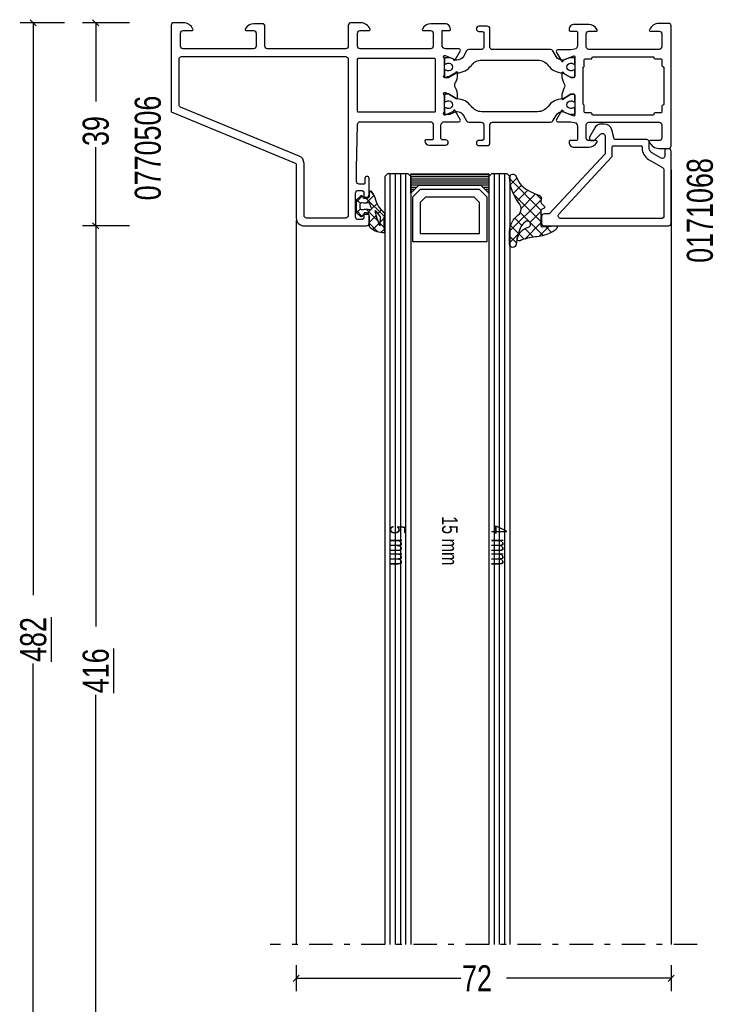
# Model space of a CAD drawing. Header units: millimetres. Extents: x 0 to 10560344, y -63228 to 177747.
# Tile 38 of 125: x 106126 to 106259, y -40984 to -40795. Entities that reach past the tile are written whole.
import ezdxf

# ---------------------------------------------------------------- set-up
doc = ezdxf.new("R2010")
doc.units = ezdxf.units.MM
doc.linetypes.add('OGLT0', pattern=[10, 4.5, -2.2, 1.1, -2.2])
doc.styles.add('ORGADATA', font='txt', dxfattribs={"oblique": 1})

msp = doc.modelspace()

# ---------------------------------------------------------------- linework, layer by layer
at = {"color": 3, "linetype": 'Continuous'}
for p, q in [((106134.53, -40795.97), (106126.03, -40795.97)), ((106129.12, -40796.56), (106127.94, -40795.38)), ((106128.53, -40795.97), (106128.53, -40905.9)), ((106147.03, -40795.97), (106138.03, -40795.97)), ((106141.12, -40796.56), (106139.94, -40795.38)), ((106140.53, -40795.97), (106140.53, -40811.09)), ((106140.53, -40834.97), (106140.53, -40819.85)), ((106147.03, -40834.97), (106138.03, -40834.97)), ((106147.03, -40834.97), (106138.03, -40834.97)), ((106141.12, -40835.56), (106139.94, -40834.38)), ((106141.12, -40835.56), (106139.94, -40834.38)), ((106140.53, -40834.97), (106140.53, -40911.9)), ((106128.53, -41028.97), (106128.53, -40919.04)), ((106140.53, -41001.97), (106140.53, -40925.04)), ((106179.03, -40976.97), (106179.03, -40981.97)), ((106251.03, -40976.97), (106251.03, -40981.97)), ((106178.44, -40980.06), (106179.62, -40978.88)), ((106250.44, -40980.06), (106251.62, -40978.88)), ((106179.03, -40979.47), (106210.65, -40979.47)), ((106251.03, -40979.47), (106219.41, -40979.47))]:
    msp.add_line(p, q, dxfattribs=at)
at = {"color": 0, "linetype": 'Continuous'}
for p, q in [((106251.03, -40824.2), (106251.03, -40972.97)), ((106179.03, -40833.97), (106179.03, -40972.97))]:
    msp.add_line(p, q, dxfattribs=at)
at = {"color": 4, "linetype": 'Continuous'}
for p, q in [((106196.53, -40824.97), (106196.03, -40825.47)), ((106196.03, -40825.47), (106196.03, -40972.97)), ((106200.53, -40824.97), (106196.53, -40824.97)), ((106197.03, -40824.97), (106197.03, -40972.97)), ((106198.03, -40824.97), (106198.03, -40972.97)), ((106199.03, -40824.97), (106199.03, -40972.97)), ((106200.03, -40824.97), (106200.03, -40972.97)), ((106201.03, -40825.47), (106200.53, -40824.97)), ((106201.03, -40825.47), (106201.03, -40972.97)), ((106216.53, -40824.97), (106216.03, -40825.47)), ((106216.03, -40825.47), (106216.03, -40972.97)), ((106219.53, -40824.97), (106216.53, -40824.97)), ((106217.03, -40824.97), (106217.03, -40972.97)), ((106218.03, -40824.97), (106218.03, -40972.97)), ((106219.03, -40824.97), (106219.03, -40972.97)), ((106220.03, -40825.47), (106219.53, -40824.97)), ((106220.03, -40825.47), (106220.03, -40972.97))]:
    msp.add_line(p, q, dxfattribs=at)
at = {"color": 8, "linetype": 'Continuous'}
for p, q in [((106201.03, -40825.12), (106216.03, -40825.12)), ((106201.03, -40825.52), (106216.03, -40825.52)), ((106201.03, -40825.92), (106216.03, -40825.92)), ((106201.03, -40826.32), (106216.03, -40826.32)), ((106201.03, -40826.72), (106216.03, -40826.72)), ((106201.03, -40827.12), (106216.03, -40827.12)), ((106201.03, -40827.52), (106202.23, -40827.52)), ((106201.03, -40827.92), (106201.83, -40827.92)), ((106202.83, -40827.97), (106201.33, -40829.47)), ((106214.23, -40827.97), (106202.83, -40827.97)), ((106215.73, -40829.47), (106214.23, -40827.97)), ((106214.83, -40827.52), (106216.03, -40827.52)), ((106215.23, -40827.92), (106216.03, -40827.92)), ((106201.03, -40828.32), (106201.43, -40828.32)), ((106201.03, -40828.72), (106201.04, -40828.72)), ((106201.33, -40829.47), (106201.33, -40837.97)), ((106203.83, -40829.47), (106202.83, -40830.47)), ((106213.23, -40829.47), (106203.83, -40829.47)), ((106214.23, -40830.47), (106213.23, -40829.47)), ((106215.63, -40828.32), (106216.03, -40828.32)), ((106215.73, -40837.97), (106215.73, -40829.47)), ((106216.02, -40828.72), (106216.03, -40828.72)), ((106202.83, -40830.47), (106202.83, -40836.47)), ((106214.23, -40836.47), (106214.23, -40830.47)), ((106202.83, -40836.47), (106214.23, -40836.47)), ((106201.33, -40837.97), (106215.73, -40837.97))]:
    msp.add_line(p, q, dxfattribs=at)
at = {"color": 1, "linetype": 'Continuous'}
for p, q in [((106226.03, -40831.97), (106220.02, -40825.96)), ((106221.4, -40825.83), (106220.16, -40827.06)), ((106222.28, -40827.15), (106220.69, -40828.74)), ((106223.49, -40828.13), (106221.47, -40830.16)), ((106191.72, -40829.26), (106190.54, -40830.44)), ((106191.36, -40830.68), (106190.61, -40829.94)), ((106195.96, -40833.17), (106192.49, -40829.7)), ((106193.99, -40829.11), (106192.55, -40830.55)), ((106193.96, -40829.05), (106193.25, -40828.34)), ((106226.07, -40829.95), (106220, -40836.01)), ((106226, -40834.14), (106220.76, -40828.9)), ((106225, -40828.82), (106222.2, -40831.62)), ((106226.08, -40829.83), (106225.13, -40828.88)), ((106191.37, -40831.73), (106190.62, -40832.47)), ((106194.74, -40834.06), (106192.51, -40831.84)), ((106193.32, -40831.89), (106192.52, -40832.7)), ((106193.55, -40831.67), (106193.47, -40831.75)), ((106194.57, -40830.65), (106193.55, -40831.67)), ((106195.42, -40831.92), (106194.71, -40832.63)), ((106191.7, -40833.15), (106190.54, -40831.98)), ((106194.29, -40833.04), (106193.03, -40834.3)), ((106194.4, -40832.94), (106194.29, -40833.04)), ((106195.94, -40833.51), (106195.11, -40834.34)), ((106222.35, -40834.89), (106220.98, -40833.52)), ((106226.47, -40836.81), (106222.04, -40832.38)), ((106226, -40832.21), (106223.92, -40834.3)), ((106194.64, -40836.08), (106193.03, -40834.47)), ((106194.91, -40834.54), (106193.77, -40835.69)), ((106195.94, -40835.27), (106195.11, -40834.44)), ((106195.97, -40835.6), (106195.36, -40836.21)), ((106221.69, -40836.43), (106220.2, -40834.93)), ((106226, -40834.41), (106222.91, -40837.51)), ((106224.59, -40837.13), (106222.96, -40835.5)), ((106227.54, -40835.07), (106225.61, -40837)), ((106228.08, -40836.22), (106226.97, -40835.11)), ((106221.66, -40836.56), (106220, -40838.21)), ((106221.32, -40838.25), (106220, -40836.93)), ((106222.8, -40837.54), (106221.82, -40836.55))]:
    msp.add_line(p, q, dxfattribs=at)
at = {"color": 0, "linetype": 'OGLT0'}
msp.add_line((106256.03, -40972.97), (106174.03, -40972.97), dxfattribs=at)
at = {"color": 0, "linetype": 'Continuous'}
for points in [[(106190.63, -40823.97), (106190.82, -40815.46, -0.407721), (106191.32, -40814.97), (106204.83, -40814.97, -0.414214), (106205.33, -40815.47), (106205.33, -40818.27, -0.414214), (106205.13, -40818.47), (106203.93, -40818.47, 0.416093), (106203.73, -40818.68, 0.412337), (106204.53, -40819.47), (106207.73, -40819.47, 1), (106207.73, -40818.47), (106207.13, -40818.47, -0.414214), (106206.83, -40818.17), (106206.83, -40815.67, -0.414214), (106207.53, -40814.97), (106210.28, -40814.97, 0.577351), (106210.54, -40814.52), (106209.58, -40812.86, 0.936613), (106209.23, -40813.03), (106207.62, -40813.7, -0.388437), (106207.36, -40813.61, -0.367523), (106207.45, -40813.23, 0.236068), (106207.53, -40813.07), (106207.53, -40810.07, 0.236068), (106207.45, -40809.91, -1.15301), (106207.87, -40809.49, 0.236068), (106208.03, -40809.57), (106208.27, -40809.57), (106209.63, -40810.36, 0.999985), (106210.03, -40810.36), (106210.03, -40810.01, 0.13451), (106209.61, -40808.48, -0.273978), (106209.61, -40807.46, 0.13451), (106210.03, -40805.93), (106210.03, -40805.59, 1), (106209.63, -40805.59), (106208.27, -40806.37), (106208.03, -40806.37, 0.236068), (106207.87, -40806.45, -1.15301), (106207.45, -40806.03, 0.236068), (106207.53, -40805.87), (106207.53, -40802.87, 0.236068), (106207.45, -40802.71, -0.367496), (106207.36, -40802.33, -0.388463), (106207.62, -40802.24), (106209.23, -40802.91, 0.936594), (106209.58, -40803.08), (106210.54, -40801.42, 0.577351), (106210.28, -40800.97), (106207.73, -40800.97, -0.414214), (106207.03, -40800.27), (106207.03, -40797.67, -0.414214), (106207.23, -40797.47), (106208.43, -40797.47, 0.414214), (106208.63, -40797.27), (106208.63, -40797.17, 0.414214), (106207.63, -40796.17), (106204.87, -40796.17, 0.287008), (106203.25, -40797.18, 0.553992), (106203.43, -40797.47), (106204.83, -40797.47, -0.414214), (106205.33, -40797.97), (106205.33, -40800.47, -0.414214), (106204.83, -40800.97), (106191.33, -40800.97, -0.414214), (106190.83, -40800.47), (106190.83, -40797.97, -0.414214), (106191.33, -40797.47), (106193.03, -40797.47, 0.536676), (106193.21, -40797.19, 0.301511), (106191.37, -40795.97), (106189.53, -40795.97, 0.414214), (106189.03, -40796.47), (106189.03, -40800.47, -0.414214), (106188.53, -40800.97), (106173.53, -40800.97, -0.414214), (106173.03, -40800.47), (106173.03, -40796.67, 0.414214), (106172.53, -40796.17), (106170.87, -40796.17, 0.287008), (106169.25, -40797.18, 0.553992), (106169.43, -40797.47), (106170.83, -40797.47, -0.414214), (106171.33, -40797.97), (106171.33, -40800.47, -0.414214), (106170.83, -40800.97), (106157.33, -40800.97, -0.414214), (106156.83, -40800.47), (106156.83, -40797.97, -0.414214), (106157.33, -40797.47), (106159.03, -40797.47, 0.536675), (106159.21, -40797.19, 0.301511), (106157.37, -40795.97), (106155.53, -40795.97, 0.414214), (106155.03, -40796.47), (106155.03, -40813.05), (106178.72, -40822.84, -0.303347), (106179.03, -40823.3), (106179.03, -40833.47, 0.414214), (106180.53, -40834.97), (106192.53, -40834.97, 0.414214), (106193.03, -40834.47), (106193.03, -40832.97, 0.414214), (106192.53, -40832.47), (106192.23, -40832.47, 0.414214), (106192.03, -40832.67), (106192.03, -40833.27, -0.414214), (106191.53, -40833.77), (106190.93, -40833.77, -0.414214), (106190.43, -40833.27), (106190.43, -40828.67, -0.414214), (106190.93, -40828.17), (106191.53, -40828.17, -0.414214), (106192.03, -40828.67), (106192.03, -40829.27, 0.414214), (106192.23, -40829.47), (106192.53, -40829.47, 0.414214), (106193.03, -40828.97), (106193.03, -40825.87, 1), (106192.23, -40825.87), (106192.23, -40826.77, -0.414214), (106192.03, -40826.97), (106191.13, -40826.97, -0.414214), (106190.63, -40826.47), (106190.63, -40823.97)], [(106248.73, -40801.09), (106235.23, -40801.09, -0.414214), (106234.73, -40800.59), (106234.73, -40798.09, -0.414214), (106235.23, -40797.59), (106236.63, -40797.59, 0.554014), (106236.81, -40797.3, 0.287016), (106235.19, -40796.29), (106232.43, -40796.29, 0.414214), (106231.43, -40797.29), (106231.43, -40797.39, 0.414251), (106231.63, -40797.59), (106232.83, -40797.59, -0.414141), (106233.03, -40797.79), (106233.03, -40800.38, -0.357794), (106232.47, -40801.06), (106231.79, -40801.2), (106229.24, -40801.2, 0.577391), (106228.98, -40801.65), (106229.94, -40803.31, 0.936487), (106230.3, -40803.13), (106232.33, -40802.29, -0.414125), (106232.53, -40802.49), (106232.53, -40806.29, -0.414125), (106232.33, -40806.49), (106231.79, -40806.49), (106230.43, -40805.69, 0.999939), (106230.03, -40805.69), (106230.03, -40806.06, 0.133918), (106230.44, -40807.58, -0.272728), (106230.44, -40808.6, 0.133918), (106230.03, -40810.12), (106230.03, -40810.49, 0.999939), (106230.43, -40810.49), (106231.79, -40809.69), (106232.33, -40809.69, -0.414157), (106232.53, -40809.89), (106232.53, -40813.69, -0.414157), (106232.33, -40813.89), (106230.3, -40813.05, 0.936487), (106229.94, -40812.87), (106228.98, -40814.53, 0.577362), (106229.24, -40814.98), (106231.79, -40814.98), (106232.47, -40815.12, -0.357794), (106233.03, -40815.8), (106233.03, -40818.39, -0.414125), (106232.83, -40818.59), (106231.63, -40818.59, 0.414283), (106231.43, -40818.79), (106231.43, -40818.89, 0.414214), (106232.43, -40819.89), (106235.19, -40819.89, 0.287017), (106236.81, -40818.88, 0.554014), (106236.63, -40818.59), (106235.23, -40818.59, -0.414214), (106234.73, -40818.09), (106234.73, -40815.59, -0.414214), (106235.23, -40815.09), (106248.73, -40815.09, -0.414214), (106249.23, -40815.59), (106249.23, -40818.09, -0.414214), (106248.73, -40818.59), (106247.03, -40818.59, 0.536622), (106246.85, -40818.87, 0.301502), (106248.69, -40820.09), (106250.53, -40820.09, 0.414214), (106251.03, -40819.59), (106251.03, -40796.59, 0.414214), (106250.53, -40796.09), (106248.69, -40796.09, 0.301503), (106246.85, -40797.31, 0.536602), (106247.03, -40797.59), (106248.73, -40797.59, -0.414214), (106249.23, -40798.09), (106249.23, -40800.59, -0.414214), (106248.73, -40801.09)], [(106189.03, -40802.97), (106189.03, -40832.97, -0.414214), (106188.53, -40833.47), (106181.03, -40833.47, -0.414214), (106180.53, -40832.97), (106180.53, -40822.97, 0.303347), (106179.6, -40821.58), (106156.84, -40812.15, -0.303347), (106156.53, -40811.69), (106156.53, -40802.97, -0.414214), (106157.03, -40802.47), (106188.53, -40802.47, -0.198912), (106188.88, -40802.62, -0.198912), (106189.03, -40802.97)], [(106191.03, -40802.77), (106205.53, -40802.77, -0.414214), (106205.73, -40802.97), (106205.73, -40812.97, -0.414214), (106205.53, -40813.17), (106191.03, -40813.17, -0.414214), (106190.83, -40812.97), (106190.83, -40802.97, -0.414214), (106191.03, -40802.77)], [(106236.03, -40802.49), (106247.53, -40802.49, -0.414251), (106247.73, -40802.69, 0.414157), (106247.93, -40802.89), (106249.03, -40802.89, -0.414251), (106249.23, -40803.09), (106249.23, -40804.19, 0.414157), (106249.43, -40804.39, -0.414251), (106249.63, -40804.59), (106249.63, -40811.59, -0.414283), (106249.43, -40811.79, 0.414125), (106249.23, -40811.99), (106249.23, -40813.09, -0.414283), (106249.03, -40813.29), (106247.93, -40813.29, 0.414125), (106247.73, -40813.49, -0.414251), (106247.53, -40813.69), (106236.03, -40813.69, -0.414125), (106235.83, -40813.49, 0.414251), (106235.63, -40813.29), (106234.53, -40813.29, -0.414157), (106234.33, -40813.09), (106234.33, -40811.94, 0.267951), (106234.23, -40811.76), (106234.13, -40811.59), (106234.13, -40804.59, -0.267951), (106234.23, -40804.42, 0.267986), (106234.33, -40804.24), (106234.33, -40803.09, -0.414125), (106234.53, -40802.89), (106235.63, -40802.89, 0.414283), (106235.83, -40802.69, -0.414125), (106236.03, -40802.49)], [(106226.13, -40833.17), (106226.13, -40834.47, 0.414214), (106226.63, -40834.97), (106250.53, -40834.97, 0.414214), (106251.03, -40834.47), (106251.03, -40820.67, 0.414214), (106250.53, -40820.17), (106250.03, -40820.17, 0.414137), (106249.83, -40820.37), (106249.83, -40821.54, -0.577351), (106249.08, -40821.97), (106247.33, -40820.96, -0.267948), (106246.83, -40820.09), (106246.83, -40818.92, 0.414214), (106246.33, -40818.42), (106240.28, -40818.42, -0.339397), (106240.09, -40818.27), (106239.62, -40816.53, 0.339459), (106238.17, -40815.42), (106237.64, -40815.42, 0.267944), (106236.34, -40816.17), (106235.4, -40817.8, 0.131648), (106235.33, -40818.05), (106235.33, -40818.37, 0.414137), (106235.53, -40818.57), (106236.19, -40818.57, 0.198987), (106236.33, -40818.51), (106237.48, -40817.37, -0.668201), (106238.33, -40817.72), (106238.33, -40821.12), (106227.69, -40832.61, -0.208932), (106227.55, -40832.67), (106226.63, -40832.67, 0.414214), (106226.13, -40833.17)], [(106249.13, -40833.57), (106229.85, -40833.57, -0.654395), (106229.49, -40832.73), (106239.6, -40821.81, 0.188944), (106239.73, -40821.47), (106239.73, -40819.82, -0.414263), (106239.93, -40819.62), (106245.23, -40819.62, -0.414263), (106245.43, -40819.82), (106245.43, -40820.04, 0.267949), (106246.68, -40822.2), (106249.38, -40823.76, -0.267949), (106249.63, -40824.19), (106249.63, -40833.07, -0.414214), (106249.13, -40833.57)]]:
    msp.add_lwpolyline(points, format="xyb", close=True, dxfattribs=at)
at = {"color": 4, "linetype": 'Continuous'}
for points in [[(106227.89, -40801.13), (106216.73, -40801.13, -0.414214), (106216.23, -40800.63), (106216.23, -40797.13, 0.414214), (106215.73, -40796.63), (106214.13, -40796.63, 1), (106214.13, -40797.63), (106214.73, -40797.63, -0.414178), (106215.03, -40797.93), (106215.03, -40800.63, -0.414214), (106214.53, -40801.13), (106212.17, -40801.13, 0.267906), (106211.74, -40801.38), (106211.13, -40802.44, -0.255387), (106209.9, -40803.18, -0.110301), (106209.77, -40803.16), (106208.6, -40802.68), (106207.73, -40802.68, 0.414251), (106207.53, -40802.88), (106207.53, -40803.7, 0.609069), (106207.85, -40803.86, -1.936483), (106207.85, -40805.09, 0.609045), (106207.53, -40805.25), (106207.53, -40806.28, 0.414251), (106207.73, -40806.48), (106208.28, -40806.48), (106209.75, -40805.63, -0.126812), (106209.9, -40805.59, 0.234274), (106212.66, -40804.15, -0.23935), (106214.67, -40803.13), (106225.39, -40803.13, -0.239362), (106227.4, -40804.15, 0.234274), (106230.16, -40805.59, -0.126713), (106230.31, -40805.63), (106231.78, -40806.48), (106232.33, -40806.48, 0.414125), (106232.53, -40806.28), (106232.53, -40805.25, 0.609045), (106232.21, -40805.09, -1.936483), (106232.21, -40803.86, 0.609069), (106232.53, -40803.7), (106232.53, -40802.88, 0.414125), (106232.33, -40802.68), (106231.46, -40802.68), (106230.29, -40803.16, -0.110402), (106230.16, -40803.18, -0.255368), (106228.93, -40802.44), (106228.32, -40801.38, 0.267963), (106227.89, -40801.13)], [(106225.39, -40813.06), (106214.67, -40813.06, -0.23935), (106212.66, -40812.03, 0.234274), (106209.9, -40810.6, -0.126812), (106209.75, -40810.56), (106208.28, -40809.71), (106207.73, -40809.71, 0.414251), (106207.53, -40809.91), (106207.53, -40810.93, 0.609045), (106207.85, -40811.09, -1.936531), (106207.85, -40812.32, 0.609045), (106207.53, -40812.48), (106207.53, -40813.31, 0.414283), (106207.73, -40813.51), (106208.6, -40813.51), (106209.77, -40813.02, -0.110296), (106209.9, -40813, -0.255384), (106211.13, -40813.75), (106211.74, -40814.81, 0.267906), (106212.17, -40815.06), (106214.53, -40815.06, -0.414214), (106215.03, -40815.56), (106215.03, -40818.26, -0.414167), (106214.73, -40818.56), (106214.13, -40818.56, 1), (106214.13, -40819.56), (106215.73, -40819.56, 0.414214), (106216.23, -40819.06), (106216.23, -40815.56, -0.414214), (106216.73, -40815.06), (106227.89, -40815.06, 0.267963), (106228.32, -40814.81), (106228.93, -40813.75, -0.255365), (106230.16, -40813, -0.110398), (106230.29, -40813.02), (106231.46, -40813.51), (106232.33, -40813.51, 0.414157), (106232.53, -40813.31), (106232.53, -40812.48, 0.609045), (106232.21, -40812.32, -1.936531), (106232.21, -40811.09, 0.609045), (106232.53, -40810.93), (106232.53, -40809.91, 0.414125), (106232.33, -40809.71), (106231.78, -40809.71), (106230.31, -40810.56, -0.126713), (106230.16, -40810.6, 0.234274), (106227.4, -40812.03, -0.239362), (106225.39, -40813.06)]]:
    msp.add_lwpolyline(points, format="xyb", close=True, dxfattribs=at)
at = {"color": 8, "linetype": 'Continuous'}
msp.add_lwpolyline([(106216.03, -40824.97), (106216.03, -40828.72), (106214.53, -40827.22), (106202.53, -40827.22), (106201.03, -40828.72), (106201.03, -40824.97), (106216.03, -40824.97)], close=True, dxfattribs=at)
at = {"color": 1, "linetype": 'Continuous'}
for points in [[(106220, -40836.03, -0.224832), (106221.68, -40832.86, 0.384011), (106221.89, -40830.72, -0.163726), (106220, -40825.67, -0.856135), (106221.25, -40825.48, 0.19802), (106223.96, -40828.37, 0.018651), (106225.69, -40829.1, -0.320723), (106226.09, -40829.71), (106226.02, -40830.43, 0.188887), (106226.1, -40830.65), (106226.67, -40831.19, -0.473192), (106226.62, -40831.58), (106226.16, -40831.83, 0.260426), (106226, -40832.09), (106226, -40834.86, 0.442514), (106226.35, -40835.16), (106228.79, -40834.96, -0.669686), (106229.05, -40835.46, -0.111495), (106227.58, -40836.46, -0.067774), (106224.95, -40837.09, 0.075052), (106222.03, -40837.82, -0.626595), (106221.45, -40837.36, -0.260664), (106223.62, -40835.24, 1.224065), (106223.02, -40834.2), (106222.99, -40834.22), (106223.03, -40834.2, 0.125175), (106222.06, -40835.4, 0.076027), (106221.29, -40838.53, -0.969295), (106220, -40838.49), (106220, -40836.03)], [(106192.05, -40832.7), (106192.63, -40832.7, -0.414215), (106193.03, -40833.1), (106193.03, -40834.97, 0.167058), (106193.07, -40835.1, 0.212219), (106195.58, -40836.22), (106195.92, -40836.22, 0.45045), (106196.02, -40836.11, -0.061), (106196.02, -40832.64, 0.246425), (106195.95, -40832.46, -0.142739), (106194.18, -40829.62, 0.10271), (106193.56, -40828.43, 0.704326), (106193.03, -40828.62), (106193.03, -40829.3, -0.414207), (106192.63, -40829.7), (106192.05, -40829.7, -0.339205), (106191.86, -40829.55), (106191.83, -40829.42, 0.605991), (106191.31, -40829.31), (106190.54, -40830.01), (106190.54, -40832.39), (106191.31, -40833.09, 0.605999), (106191.83, -40832.98), (106191.86, -40832.85, -0.339203), (106192.05, -40832.7)], [(106192.46, -40831.84, 0.03627), (106191.68, -40831.9, -0.457156), (106191.34, -40831.6), (106191.34, -40830.8, -0.469884), (106191.69, -40830.51, 0.094104), (106192.86, -40830.5, -0.389568), (106193.09, -40830.65, 0.02162), (106193.25, -40831.14, 0.02162), (106193.46, -40831.61, -0.600547), (106193.25, -40831.9, 0.03627), (106192.46, -40831.84)], [(106194.57, -40833.53, -0.023176), (106194.18, -40832.04), (106194.22, -40832.02), (106195.04, -40833.04, -0.18929), (106195.15, -40833.39, 0.026318), (106195.12, -40834.97, -0.837101), (106195.08, -40834.98, -0.023176), (106194.57, -40833.53)]]:
    msp.add_lwpolyline(points, format="xyb", close=True, dxfattribs=at)

# ---------------------------------------------------------------- texts
at = {"color": 0, "style": 'ORGADATA', "width": 0.772222}
for s, p in [('0770506', (106153.03, -40830.07)), ('0171068', (106259.03, -40842.07))]:
    msp.add_text(s, height=5, rotation=90, dxfattribs=at).set_placement(p)
at = {"color": 3, "style": 'ORGADATA', "width": 0.772222}
for s, p in [('39', (106143.03, -40819.64)), ('%%u482', (106131.03, -40918.73)), ('%%u416', (106143.03, -40924.73))]:
    msp.add_text(s, height=5, rotation=90, dxfattribs=at).set_placement(p)
at = {"color": 8, "style": 'ORGADATA', "width": 0.772222}
for s, p in [('15 mm', (106207.03, -40890.72)), ('5 mm', (106197.03, -40892.47)), ('4 mm', (106216.53, -40892.47))]:
    msp.add_text(s, height=3, rotation=270, dxfattribs=at).set_placement(p)
at = {"color": 3, "style": 'ORGADATA', "width": 0.772222}
msp.add_text('72', height=5, dxfattribs=at).set_placement((106210.86, -40981.97))

doc.saveas('drawing.dxf')
